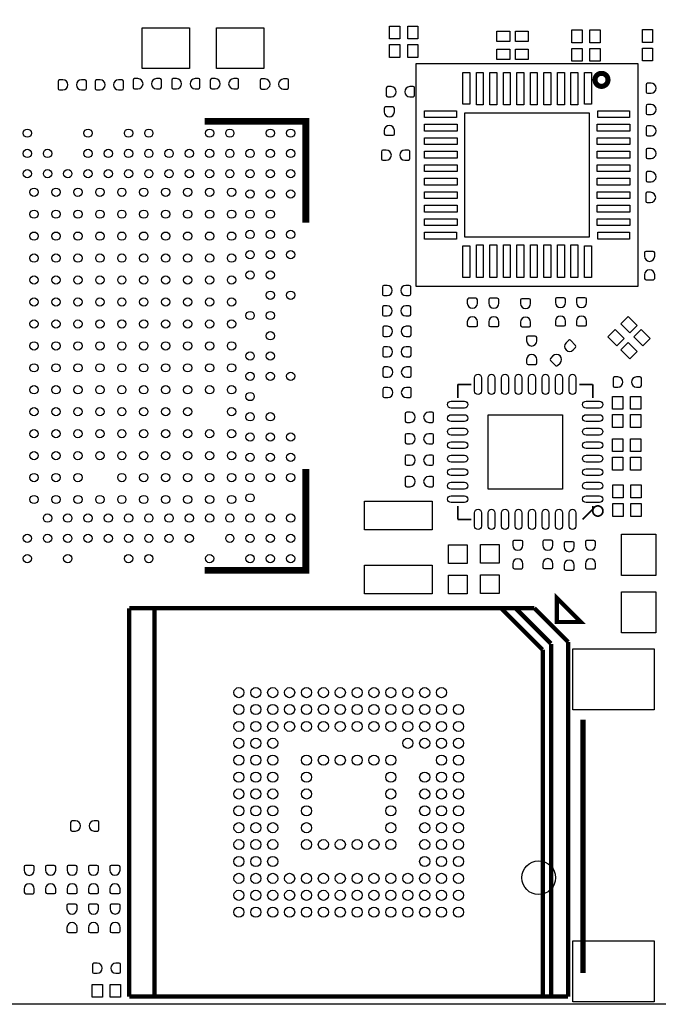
# Model space of a CAD drawing. Extents: x -29.3 to 28.3, y -19.5 to 30.
# Tile 2 of 4: x -1.7 to 17.2, y -19.5 to 9.7. Entities that reach past the tile are written whole.
import ezdxf

# ---------------------------------------------------------------- set-up
doc = ezdxf.new("R2010")
doc.units = 0
for name, color, linetype in [('BG_OUTLINE', 5, 'CONTINUOUS'), ('PG_SILKSCREEN_TOP', 254, 'CONTINUOUS'), ('PIN_TOP', 12, 'CONTINUOUS')]:
    doc.layers.add(name, color=color, linetype=linetype)

msp = doc.modelspace()

# ---------------------------------------------------------------- linework, layer by layer
at = {"layer": 'BG_OUTLINE'}
msp.add_lwpolyline([(-28.829, -18.206), (-28.829, 28.79, -0.406179), (-27.554, 30.0304), (27.419, 30.0304, -0.39239), (28.321, 29.058), (28.321, -18.2039, -0.396091), (26.942, -19.4996), (-27.559, -19.4996), (-27.6875, -19.4996, -0.378126)], format="xyb", close=True, dxfattribs=at)
at = {"layer": 'PG_SILKSCREEN_TOP'}
msp.add_lwpolyline([(10.0132, 8.3538), (10.0132, 1.7702), (16.5968, 1.7702), (16.5968, 8.3538), (10.0132, 8.3538)], dxfattribs=at)
for points, const_width in [([(15.7007, 7.8777, 0.999896), (15.3154, 7.8777, 1.000104), (15.7007, 7.8777)], 0.15), ([(15.551, -4.89, 1), (15.249, -4.89, 1), (15.551, -4.89)], 0.0508)]:
    msp.add_lwpolyline(points, format="xyb", dxfattribs=dict(at, const_width=const_width))
for points, const_width in [([(3.75, 6.65), (6.75, 6.65), (6.75, 3.65)], 0.2), ([(11.251, -1.141), (11.6498, -1.141)], 0.0508), ([(11.251, -1.5398), (11.251, -1.141)], 0.0508), ([(15.249, -1.141), (14.8502, -1.141)], 0.0508), ([(15.249, -1.5398), (15.249, -1.141)], 0.0508), ([(6.75, -3.65), (6.75, -6.65), (3.75, -6.65)], 0.2), ([(11.251, -5.139), (11.251, -4.7402)], 0.0508), ([(14.9493, -5.139), (15.249, -4.8393)], 0.0508), ([(15.249, -4.8393), (15.249, -4.7402)], 0.0508), ([(11.6498, -5.139), (11.251, -5.139)], 0.0508), ([(14.1858, -8.177), (14.8944, -8.177), (14.1858, -7.4683), (14.1858, -8.177)], 0.127), ([(1.5201, -19.2706), (1.5201, -7.7694)], 0.127), ([(1.5201, -7.7694), (13.5191, -7.7694)], 0.127), ([(2.2694, -7.7694), (2.2694, -19.2706)], 0.127), ([(13.7579, -8.9963), (12.5412, -7.7796)], 0.127), ([(14.0093, -8.8159), (12.9679, -7.7745)], 0.127), ([(13.5191, -7.7694), (14.5199, -8.7702)], 0.127), ([(14.5199, -8.7702), (14.5199, -19.2706)], 0.127), ([(13.7706, -19.2706), (13.7706, -8.9963)], 0.127), ([(14.0195, -8.8312), (14.0195, -19.2706)], 0.127), ([(14.9613, -11.0746), (14.9613, -18.5752)], 0.1524), ([(14.5199, -19.2706), (1.5201, -19.2706)], 0.127)]:
    msp.add_lwpolyline(points, dxfattribs=dict(at, const_width=const_width))
at = {"layer": 'PIN_TOP'}
for points in [[(3.304, 9.419), (3.304, 8.219), (1.904, 8.219), (1.904, 9.419)], [(5.504, 9.419), (5.504, 8.219), (4.104, 8.219), (4.104, 9.419)], [(9.5332, 9.4705), (9.5332, 9.0895), (9.2284, 9.0895), (9.2284, 9.4705)], [(10.0716, 9.4705), (10.0716, 9.0895), (9.7668, 9.0895), (9.7668, 9.4705)], [(14.6284, 8.9775), (14.6284, 9.3585), (14.9332, 9.3585), (14.9332, 8.9775)], [(15.1668, 8.9775), (15.1668, 9.3585), (15.4716, 9.3585), (15.4716, 8.9775)], [(16.7184, 8.9895), (16.7184, 9.3705), (17.0232, 9.3705), (17.0232, 8.9895)], [(12.7905, 9.0168), (12.4095, 9.0168), (12.4095, 9.3216), (12.7905, 9.3216)], [(13.3405, 9.0168), (12.9595, 9.0168), (12.9595, 9.3216), (13.3405, 9.3216)], [(9.5332, 8.9205), (9.5332, 8.5395), (9.2284, 8.5395), (9.2284, 8.9205)], [(10.0716, 8.9205), (10.0716, 8.5395), (9.7668, 8.5395), (9.7668, 8.9205)], [(12.7905, 8.4784), (12.4095, 8.4784), (12.4095, 8.7832), (12.7905, 8.7832)], [(13.3405, 8.4784), (12.9595, 8.4784), (12.9595, 8.7832), (13.3405, 8.7832)], [(14.6284, 8.4295), (14.6284, 8.8105), (14.9332, 8.8105), (14.9332, 8.4295)], [(15.1668, 8.4295), (15.1668, 8.8105), (15.4716, 8.8105), (15.4716, 8.4295)], [(16.7184, 8.4395), (16.7184, 8.8205), (17.0232, 8.8205), (17.0232, 8.4395)], [(11.4025, 8.0973), (11.6057, 8.0973), (11.6057, 7.1575), (11.4025, 7.1575)], [(11.8039, 8.0998), (12.0071, 8.0998), (12.0071, 7.1346), (11.8039, 7.1346)], [(12.2026, 8.0998), (12.4058, 8.0998), (12.4058, 7.1346), (12.2026, 7.1346)], [(12.604, 8.0998), (12.8072, 8.0998), (12.8072, 7.1346), (12.604, 7.1346)], [(13.0027, 8.0998), (13.2059, 8.0998), (13.2059, 7.1346), (13.0027, 7.1346)], [(13.4041, 8.0998), (13.6073, 8.0998), (13.6073, 7.1346), (13.4041, 7.1346)], [(13.8028, 8.0998), (14.006, 8.0998), (14.006, 7.1346), (13.8028, 7.1346)], [(14.2042, 8.0998), (14.4074, 8.0998), (14.4074, 7.1346), (14.2042, 7.1346)], [(14.6029, 8.0998), (14.8061, 8.0998), (14.8061, 7.1346), (14.6029, 7.1346)], [(15.0043, 8.0973), (15.2075, 8.0973), (15.2075, 7.1575), (15.0043, 7.1575)], [(10.2697, 6.9645), (11.2095, 6.9645), (11.2095, 6.7613), (10.2697, 6.7613)], [(11.4635, 6.9035), (15.1465, 6.9035), (15.1465, 3.2205), (11.4635, 3.2205)], [(15.4005, 6.9645), (16.3403, 6.9645), (16.3403, 6.7613), (15.4005, 6.7613)], [(10.2672, 6.5631), (11.2324, 6.5631), (11.2324, 6.3599), (10.2672, 6.3599)], [(15.3776, 6.5631), (16.3428, 6.5631), (16.3428, 6.3599), (15.3776, 6.3599)], [(10.2672, 6.1644), (11.2324, 6.1644), (11.2324, 5.9612), (10.2672, 5.9612)], [(15.3776, 6.1644), (16.3428, 6.1644), (16.3428, 5.9612), (15.3776, 5.9612)], [(10.2672, 5.763), (11.2324, 5.763), (11.2324, 5.5598), (10.2672, 5.5598)], [(15.3776, 5.763), (16.3428, 5.763), (16.3428, 5.5598), (15.3776, 5.5598)], [(10.2672, 5.3643), (11.2324, 5.3643), (11.2324, 5.1611), (10.2672, 5.1611)], [(15.3776, 5.3643), (16.3428, 5.3643), (16.3428, 5.1611), (15.3776, 5.1611)], [(10.2672, 4.9629), (11.2324, 4.9629), (11.2324, 4.7597), (10.2672, 4.7597)], [(15.3776, 4.9629), (16.3428, 4.9629), (16.3428, 4.7597), (15.3776, 4.7597)], [(10.2672, 4.5642), (11.2324, 4.5642), (11.2324, 4.361), (10.2672, 4.361)], [(15.3776, 4.5642), (16.3428, 4.5642), (16.3428, 4.361), (15.3776, 4.361)], [(10.2672, 4.1628), (11.2324, 4.1628), (11.2324, 3.9596), (10.2672, 3.9596)], [(15.3776, 4.1628), (16.3428, 4.1628), (16.3428, 3.9596), (15.3776, 3.9596)], [(10.2672, 3.7641), (11.2324, 3.7641), (11.2324, 3.5609), (10.2672, 3.5609)], [(15.3776, 3.7641), (16.3428, 3.7641), (16.3428, 3.5609), (15.3776, 3.5609)], [(10.2697, 3.3627), (11.2095, 3.3627), (11.2095, 3.1595), (10.2697, 3.1595)], [(15.4005, 3.3627), (16.3403, 3.3627), (16.3403, 3.1595), (15.4005, 3.1595)], [(11.4025, 2.9665), (11.6057, 2.9665), (11.6057, 2.0267), (11.4025, 2.0267)], [(11.8039, 2.9894), (12.0071, 2.9894), (12.0071, 2.0242), (11.8039, 2.0242)], [(12.2026, 2.9894), (12.4058, 2.9894), (12.4058, 2.0242), (12.2026, 2.0242)], [(12.604, 2.9894), (12.8072, 2.9894), (12.8072, 2.0242), (12.604, 2.0242)], [(13.0027, 2.9894), (13.2059, 2.9894), (13.2059, 2.0242), (13.0027, 2.0242)], [(13.4041, 2.9894), (13.6073, 2.9894), (13.6073, 2.0242), (13.4041, 2.0242)], [(13.8028, 2.9894), (14.006, 2.9894), (14.006, 2.0242), (13.8028, 2.0242)], [(14.2042, 2.9894), (14.4074, 2.9894), (14.4074, 2.0242), (14.2042, 2.0242)], [(14.6029, 2.9894), (14.8061, 2.9894), (14.8061, 2.0242), (14.6029, 2.0242)], [(15.0043, 2.9665), (15.2075, 2.9665), (15.2075, 2.0267), (15.0043, 2.0267)], [(16.34694, 0.38373), (16.07753, 0.65314), (16.29306, 0.86867), (16.56247, 0.59926)], [(15.96614, 0.00293), (15.69673, 0.27234), (15.91226, 0.48787), (16.18167, 0.21846)], [(16.73234, -0.00167), (16.46293, 0.26774), (16.67846, 0.48327), (16.94787, 0.21386)], [(16.35154, -0.38247), (16.08213, -0.11306), (16.29766, 0.10247), (16.56707, -0.16694)], [(15.8334, -1.8785), (15.8334, -1.4975), (16.1382, -1.4975), (16.1382, -1.8785)], [(16.3718, -1.8785), (16.3718, -1.4975), (16.6766, -1.4975), (16.6766, -1.8785)], [(14.3498, -2.0402), (14.3498, -4.2398), (12.1502, -4.2398), (12.1502, -2.0402)], [(15.8334, -2.4135), (15.8334, -2.0325), (16.1382, -2.0325), (16.1382, -2.4135)], [(16.3718, -2.4135), (16.3718, -2.0325), (16.6766, -2.0325), (16.6766, -2.4135)], [(15.8334, -3.1325), (15.8334, -2.7515), (16.1382, -2.7515), (16.1382, -3.1325)], [(16.3718, -3.1325), (16.3718, -2.7515), (16.6766, -2.7515), (16.6766, -3.1325)], [(15.8334, -3.6775), (15.8334, -3.2965), (16.1382, -3.2965), (16.1382, -3.6775)], [(16.3718, -3.6775), (16.3718, -3.2965), (16.6766, -3.2965), (16.6766, -3.6775)], [(15.8434, -4.4965), (15.8434, -4.1155), (16.1482, -4.1155), (16.1482, -4.4965)], [(16.3818, -4.4965), (16.3818, -4.1155), (16.6866, -4.1155), (16.6866, -4.4965)], [(10.4895, -5.44545), (8.4905, -5.44545), (8.4905, -4.59455), (10.4895, -4.59455)], [(15.8434, -5.0515), (15.8434, -4.6705), (16.1482, -4.6705), (16.1482, -5.0515)], [(16.3818, -5.0515), (16.3818, -4.6705), (16.6866, -4.6705), (16.6866, -5.0515)], [(16.1018, -5.5795), (17.1178, -5.5795), (17.1178, -6.7987), (16.1018, -6.7987)], [(11.52495, -6.44485), (10.97505, -6.44485), (10.97505, -5.89495), (11.52495, -5.89495)], [(12.47495, -6.43485), (11.92505, -6.43485), (11.92505, -5.88495), (12.47495, -5.88495)], [(10.4895, -7.34545), (8.4905, -7.34545), (8.4905, -6.49455), (10.4895, -6.49455)], [(11.52495, -7.34505), (10.97505, -7.34505), (10.97505, -6.79515), (11.52495, -6.79515)], [(12.47495, -7.33505), (11.92505, -7.33505), (11.92505, -6.78515), (12.47495, -6.78515)], [(16.1018, -7.2813), (17.1178, -7.2813), (17.1178, -8.5005), (16.1018, -8.5005)], [(14.66285, -8.97525), (17.06315, -8.97525), (17.06315, -10.77615), (14.66285, -10.77615)], [(14.66285, -17.62395), (17.06315, -17.62395), (17.06315, -19.42485), (14.66285, -19.42485)], [(0.4184, -19.2905), (0.4184, -18.9095), (0.7232, -18.9095), (0.7232, -19.2905)], [(0.9568, -19.2905), (0.9568, -18.9095), (1.2616, -18.9095), (1.2616, -19.2905)]]:
    msp.add_lwpolyline(points, close=True, dxfattribs=at)
for points in [[(-0.4451, 7.88), (-0.5467, 7.88, 0.376069), (-0.5891, 7.8316), (-0.5891, 7.6157, 0.364927), (-0.5467, 7.58), (-0.4451, 7.58, 0.99952)], [(0.1051, 7.58), (0.2067, 7.58, 0.376069), (0.2491, 7.6284), (0.2491, 7.8443, 0.364927), (0.2067, 7.88), (0.1051, 7.88, 0.99952)], [(0.6549, 7.88), (0.5533, 7.88, 0.376069), (0.5109, 7.8316), (0.5109, 7.6157, 0.364927), (0.5533, 7.58), (0.6549, 7.58, 0.99952)], [(1.2051, 7.58), (1.3067, 7.58, 0.376069), (1.3491, 7.6284), (1.3491, 7.8443, 0.364927), (1.3067, 7.88), (1.2051, 7.88, 0.99952)], [(1.7781, 7.9139), (1.6765, 7.9139, 0.376069), (1.6341, 7.8655), (1.6341, 7.6496, 0.364927), (1.6765, 7.6139), (1.7781, 7.6139, 0.99952)], [(2.3283, 7.6139), (2.4299, 7.6139, 0.376069), (2.4723, 7.6623), (2.4723, 7.8782, 0.364927), (2.4299, 7.9139), (2.3283, 7.9139, 0.99952)], [(2.9211, 7.9139), (2.8195, 7.9139, 0.376069), (2.7771, 7.8655), (2.7771, 7.6496, 0.364927), (2.8195, 7.6139), (2.9211, 7.6139, 0.99952)], [(3.4713, 7.6139), (3.5729, 7.6139, 0.376069), (3.6153, 7.6623), (3.6153, 7.8782, 0.364927), (3.5729, 7.9139), (3.4713, 7.9139, 0.99952)], [(4.0641, 7.9139), (3.9625, 7.9139, 0.376069), (3.9201, 7.8655), (3.9201, 7.6496, 0.364927), (3.9625, 7.6139), (4.0641, 7.6139, 0.99952)], [(4.6143, 7.6139), (4.7159, 7.6139, 0.376069), (4.7583, 7.6623), (4.7583, 7.8782, 0.364927), (4.7159, 7.9139), (4.6143, 7.9139, 0.99952)], [(5.5429, 7.904), (5.4413, 7.904, 0.376069), (5.3989, 7.8556), (5.3989, 7.6397, 0.364927), (5.4413, 7.604), (5.5429, 7.604, 0.99952)], [(6.0931, 7.604), (6.1947, 7.604, 0.376069), (6.2371, 7.6524), (6.2371, 7.8683, 0.364927), (6.1947, 7.904), (6.0931, 7.904, 0.99952)], [(9.2779, 7.677), (9.1763, 7.677, 0.376069), (9.1339, 7.6286), (9.1339, 7.4127, 0.364927), (9.1763, 7.377), (9.2779, 7.377, 0.99952)], [(9.8281, 7.377), (9.9297, 7.377, 0.376069), (9.9721, 7.4254), (9.9721, 7.6413, 0.364927), (9.9297, 7.677), (9.8281, 7.677, 0.99952)], [(16.9749, 7.78), (16.8733, 7.78, 0.376069), (16.8309, 7.7316), (16.8309, 7.5157, 0.364927), (16.8733, 7.48), (16.9749, 7.48, 0.99952)], [(9.373, 6.9311), (9.373, 7.0327, 0.376069), (9.3246, 7.0751), (9.1087, 7.0751, 0.364927), (9.073, 7.0327), (9.073, 6.9311, 0.99952)], [(16.9749, 7.15), (16.8733, 7.15, 0.376069), (16.8309, 7.1016), (16.8309, 6.8857, 0.364927), (16.8733, 6.85), (16.9749, 6.85, 0.99952)], [(9.073, 6.3809), (9.073, 6.2793, 0.376069), (9.1214, 6.2369), (9.3373, 6.2369, 0.364927), (9.373, 6.2793), (9.373, 6.3809, 0.99952)], [(16.9749, 6.52), (16.8733, 6.52, 0.376069), (16.8309, 6.4716), (16.8309, 6.2557, 0.364927), (16.8733, 6.22), (16.9749, 6.22, 0.99952)], [(16.9749, 5.85), (16.8733, 5.85, 0.376069), (16.8309, 5.8016), (16.8309, 5.5857, 0.364927), (16.8733, 5.55), (16.9749, 5.55, 0.99952)], [(9.1349, 5.799), (9.0333, 5.799, 0.376069), (8.9909, 5.7506), (8.9909, 5.5347, 0.364927), (9.0333, 5.499), (9.1349, 5.499, 0.99952)], [(9.6851, 5.499), (9.7867, 5.499, 0.376069), (9.8291, 5.5474), (9.8291, 5.7633, 0.364927), (9.7867, 5.799), (9.6851, 5.799, 0.99952)], [(16.9749, 5.16), (16.8733, 5.16, 0.376069), (16.8309, 5.1116), (16.8309, 4.8957, 0.364927), (16.8733, 4.86), (16.9749, 4.86, 0.99952)], [(16.9629, 4.548), (16.8613, 4.548, 0.376069), (16.8189, 4.4996), (16.8189, 4.2837, 0.364927), (16.8613, 4.248), (16.9629, 4.248, 0.99952)], [(17.083, 2.6521), (17.083, 2.7537, 0.376069), (17.0346, 2.7961), (16.8187, 2.7961, 0.364927), (16.783, 2.7537), (16.783, 2.6521, 0.99952)], [(16.783, 2.1019), (16.783, 2.0003, 0.376069), (16.8314, 1.9579), (17.0473, 1.9579, 0.364927), (17.083, 2.0003), (17.083, 2.1019, 0.99952)], [(9.1619, 1.79), (9.0603, 1.79, 0.376069), (9.0179, 1.7416), (9.0179, 1.5257, 0.364927), (9.0603, 1.49), (9.1619, 1.49, 0.99952)], [(9.7121, 1.49), (9.8137, 1.49, 0.376069), (9.8561, 1.5384), (9.8561, 1.7543, 0.364927), (9.8137, 1.79), (9.7121, 1.79, 0.99952)], [(9.1619, 1.185), (9.0603, 1.185, 0.376069), (9.0179, 1.1366), (9.0179, 0.9207, 0.364927), (9.0603, 0.885), (9.1619, 0.885, 0.99952)], [(9.7121, 0.885), (9.8137, 0.885, 0.376069), (9.8561, 0.9334), (9.8561, 1.1493, 0.364927), (9.8137, 1.185), (9.7121, 1.185, 0.99952)], [(11.834, 1.2641), (11.834, 1.3657, 0.376069), (11.7856, 1.4081), (11.5697, 1.4081, 0.364927), (11.534, 1.3657), (11.534, 1.2641, 0.99952)], [(12.469, 1.2641), (12.469, 1.3657, 0.376069), (12.4206, 1.4081), (12.2047, 1.4081, 0.364927), (12.169, 1.3657), (12.169, 1.2641, 0.99952)], [(13.41, 1.2541), (13.41, 1.3557, 0.376069), (13.3616, 1.3981), (13.1457, 1.3981, 0.364927), (13.11, 1.3557), (13.11, 1.2541, 0.99952)], [(14.442, 1.2831), (14.442, 1.3847, 0.376069), (14.3936, 1.4271), (14.1777, 1.4271, 0.364927), (14.142, 1.3847), (14.142, 1.2831, 0.99952)], [(15.066, 1.2831), (15.066, 1.3847, 0.376069), (15.0176, 1.4271), (14.8017, 1.4271, 0.364927), (14.766, 1.3847), (14.766, 1.2831, 0.99952)], [(14.142, 0.7329), (14.142, 0.6313, 0.376069), (14.1904, 0.5889), (14.4063, 0.5889, 0.364927), (14.442, 0.6313), (14.442, 0.7329, 0.99952)], [(14.766, 0.7329), (14.766, 0.6313, 0.376069), (14.8144, 0.5889), (15.0303, 0.5889, 0.364927), (15.066, 0.6313), (15.066, 0.7329, 0.99952)], [(11.534, 0.7139), (11.534, 0.6123, 0.376069), (11.5824, 0.5699), (11.7983, 0.5699, 0.364927), (11.834, 0.6123), (11.834, 0.7139, 0.99952)], [(12.169, 0.7139), (12.169, 0.6123, 0.376069), (12.2174, 0.5699), (12.4333, 0.5699, 0.364927), (12.469, 0.6123), (12.469, 0.7139, 0.99952)], [(13.11, 0.7039), (13.11, 0.6023, 0.376069), (13.1584, 0.5599), (13.3743, 0.5599, 0.364927), (13.41, 0.6023), (13.41, 0.7039, 0.99952)], [(9.1719, 0.58), (9.0703, 0.58, 0.376069), (9.0279, 0.5316), (9.0279, 0.3157, 0.364927), (9.0703, 0.28), (9.1719, 0.28, 0.99952)], [(9.7221, 0.28), (9.8237, 0.28, 0.376069), (9.8661, 0.3284), (9.8661, 0.5443, 0.364927), (9.8237, 0.58), (9.7221, 0.58, 0.99952)], [(13.59, 0.1451), (13.59, 0.2467, 0.376069), (13.5416, 0.2891), (13.3257, 0.2891, 0.364927), (13.29, 0.2467), (13.29, 0.1451, 0.99952)], [(14.6706, -0.1215), (14.7424, -0.0497, 0.376066), (14.7382, 0.0145), (14.5855, 0.1672, 0.36479), (14.5303, 0.1624), (14.4585, 0.0906, 0.999791)], [(9.1719, -0.025), (9.0703, -0.025, 0.376069), (9.0279, -0.0734), (9.0279, -0.2893, 0.364927), (9.0703, -0.325), (9.1719, -0.325, 0.99952)], [(9.7221, -0.325), (9.8237, -0.325, 0.376069), (9.8661, -0.2766), (9.8661, -0.0607, 0.364927), (9.8237, -0.025), (9.7221, -0.025, 0.99952)], [(13.29, -0.4051), (13.29, -0.5067, 0.376069), (13.3384, -0.5491), (13.5543, -0.5491, 0.364927), (13.59, -0.5067), (13.59, -0.4051, 0.99952)], [(14.0694, -0.2985), (13.9976, -0.3703, 0.376066), (14.0018, -0.4345), (14.1545, -0.5872, 0.36479), (14.2097, -0.5824), (14.2815, -0.5106, 0.999791)], [(9.1789, -0.625), (9.0773, -0.625, 0.376069), (9.0349, -0.6734), (9.0349, -0.8893, 0.364927), (9.0773, -0.925), (9.1789, -0.925, 0.99952)], [(9.7291, -0.925), (9.8307, -0.925, 0.376069), (9.8731, -0.8766), (9.8731, -0.6607, 0.364927), (9.8307, -0.625), (9.7291, -0.625, 0.99952)], [(11.75015, -1.34035), (11.75015, -0.94165, -1), (11.95085, -0.94165), (11.95085, -1.34035, -1)], [(12.14885, -1.34035), (12.14885, -0.94165, -1), (12.34955, -0.94165), (12.34955, -1.34035, -1)], [(12.55025, -1.34035), (12.55025, -0.94165, -1), (12.75095, -0.94165), (12.75095, -1.34035, -1)], [(12.94895, -1.34035), (12.94895, -0.94165, -1), (13.14965, -0.94165), (13.14965, -1.34035, -1)], [(13.35035, -1.34035), (13.35035, -0.94165, -1), (13.55105, -0.94165), (13.55105, -1.34035, -1)], [(13.74905, -1.34035), (13.74905, -0.94165, -1), (13.94975, -0.94165), (13.94975, -1.34035, -1)], [(14.15045, -1.34035), (14.15045, -0.94165, -1), (14.35115, -0.94165), (14.35115, -1.34035, -1)], [(14.54915, -1.34035), (14.54915, -0.94165, -1), (14.74985, -0.94165), (14.74985, -1.34035, -1)], [(15.9949, -0.92), (15.8933, -0.92, 0.376069), (15.8509, -0.9684), (15.8509, -1.1843, 0.364927), (15.8933, -1.22), (15.9949, -1.22, 0.99952)], [(16.5451, -1.22), (16.6467, -1.22, 0.376069), (16.6891, -1.1716), (16.6891, -0.9557, 0.364927), (16.6467, -0.92), (16.5451, -0.92, 0.99952)], [(9.1789, -1.23), (9.0773, -1.23, 0.376069), (9.0349, -1.2784), (9.0349, -1.4943, 0.364927), (9.0773, -1.53), (9.1789, -1.53, 0.99952)], [(9.7291, -1.53), (9.8307, -1.53, 0.376069), (9.8731, -1.4816), (9.8731, -1.2657, 0.364927), (9.8307, -1.23), (9.7291, -1.23, 0.99952)], [(11.05165, -1.64015), (11.45035, -1.64015, -1), (11.45035, -1.84085), (11.05165, -1.84085, -1)], [(15.04965, -1.64015), (15.44835, -1.64015, -1), (15.44835, -1.84085), (15.04965, -1.84085, -1)], [(9.8389, -1.965), (9.7373, -1.965, 0.376069), (9.6949, -2.0134), (9.6949, -2.2293, 0.364927), (9.7373, -2.265), (9.8389, -2.265, 0.99952)], [(10.3891, -2.265), (10.4907, -2.265, 0.376069), (10.5331, -2.2166), (10.5331, -2.0007, 0.364927), (10.4907, -1.965), (10.3891, -1.965, 0.99952)], [(11.05165, -2.03885), (11.45035, -2.03885, -1), (11.45035, -2.23955), (11.05165, -2.23955, -1)], [(15.04965, -2.03885), (15.44835, -2.03885, -1), (15.44835, -2.23955), (15.04965, -2.23955, -1)], [(9.8389, -2.6), (9.7373, -2.6, 0.376069), (9.6949, -2.6484), (9.6949, -2.8643, 0.364927), (9.7373, -2.9), (9.8389, -2.9, 0.99952)], [(10.3891, -2.9), (10.4907, -2.9, 0.376069), (10.5331, -2.8516), (10.5331, -2.6357, 0.364927), (10.4907, -2.6), (10.3891, -2.6, 0.99952)], [(11.05165, -2.44025), (11.45035, -2.44025, -1), (11.45035, -2.64095), (11.05165, -2.64095, -1)], [(15.04965, -2.44025), (15.44835, -2.44025, -1), (15.44835, -2.64095), (15.04965, -2.64095, -1)], [(11.05165, -2.83895), (11.45035, -2.83895, -1), (11.45035, -3.03965), (11.05165, -3.03965, -1)], [(15.04965, -2.83895), (15.44835, -2.83895, -1), (15.44835, -3.03965), (15.04965, -3.03965, -1)], [(9.8389, -3.235), (9.7373, -3.235, 0.376069), (9.6949, -3.2834), (9.6949, -3.4993, 0.364927), (9.7373, -3.535), (9.8389, -3.535, 0.99952)], [(10.3891, -3.535), (10.4907, -3.535, 0.376069), (10.5331, -3.4866), (10.5331, -3.2707, 0.364927), (10.4907, -3.235), (10.3891, -3.235, 0.99952)], [(11.05165, -3.24035), (11.45035, -3.24035, -1), (11.45035, -3.44105), (11.05165, -3.44105, -1)], [(15.04965, -3.24035), (15.44835, -3.24035, -1), (15.44835, -3.44105), (15.04965, -3.44105, -1)], [(11.05165, -3.63905), (11.45035, -3.63905, -1), (11.45035, -3.83975), (11.05165, -3.83975, -1)], [(15.04965, -3.63905), (15.44835, -3.63905, -1), (15.44835, -3.83975), (15.04965, -3.83975, -1)], [(9.8389, -3.87), (9.7373, -3.87, 0.376069), (9.6949, -3.9184), (9.6949, -4.1343, 0.364927), (9.7373, -4.17), (9.8389, -4.17, 0.99952)], [(10.3891, -4.17), (10.4907, -4.17, 0.376069), (10.5331, -4.1216), (10.5331, -3.9057, 0.364927), (10.4907, -3.87), (10.3891, -3.87, 0.99952)], [(11.05165, -4.04045), (11.45035, -4.04045, -1), (11.45035, -4.24115), (11.05165, -4.24115, -1)], [(15.04965, -4.04045), (15.44835, -4.04045, -1), (15.44835, -4.24115), (15.04965, -4.24115, -1)], [(11.05165, -4.43915), (11.45035, -4.43915, -1), (11.45035, -4.63985), (11.05165, -4.63985, -1)], [(15.04965, -4.43915), (15.44835, -4.43915, -1), (15.44835, -4.63985), (15.04965, -4.63985, -1)], [(11.75015, -5.33835), (11.75015, -4.93965, -1), (11.95085, -4.93965), (11.95085, -5.33835, -1)], [(12.14885, -5.33835), (12.14885, -4.93965, -1), (12.34955, -4.93965), (12.34955, -5.33835, -1)], [(12.55025, -5.33835), (12.55025, -4.93965, -1), (12.75095, -4.93965), (12.75095, -5.33835, -1)], [(12.94895, -5.33835), (12.94895, -4.93965, -1), (13.14965, -4.93965), (13.14965, -5.33835, -1)], [(13.35035, -5.33835), (13.35035, -4.93965, -1), (13.55105, -4.93965), (13.55105, -5.33835, -1)], [(13.74905, -5.33835), (13.74905, -4.93965, -1), (13.94975, -4.93965), (13.94975, -5.33835, -1)], [(14.15045, -5.33835), (14.15045, -4.93965, -1), (14.35115, -4.93965), (14.35115, -5.33835, -1)], [(14.54915, -5.33835), (14.54915, -4.93965, -1), (14.74985, -4.93965), (14.74985, -5.33835, -1)], [(13.18, -5.9049), (13.18, -5.8033, 0.376069), (13.1316, -5.7609), (12.9157, -5.7609, 0.364927), (12.88, -5.8033), (12.88, -5.9049, 0.99952)], [(14.068, -5.8999), (14.068, -5.7983, 0.376069), (14.0196, -5.7559), (13.8037, -5.7559, 0.364927), (13.768, -5.7983), (13.768, -5.8999, 0.99952)], [(14.7, -5.9449), (14.7, -5.8433, 0.376069), (14.6516, -5.8009), (14.4357, -5.8009, 0.364927), (14.4, -5.8433), (14.4, -5.9449, 0.99952)], [(15.33, -5.9049), (15.33, -5.8033, 0.376069), (15.2816, -5.7609), (15.0657, -5.7609, 0.364927), (15.03, -5.8033), (15.03, -5.9049, 0.99952)], [(12.88, -6.4551), (12.88, -6.5567, 0.376069), (12.9284, -6.5991), (13.1443, -6.5991, 0.364927), (13.18, -6.5567), (13.18, -6.4551, 0.99952)], [(13.768, -6.4501), (13.768, -6.5517, 0.376069), (13.8164, -6.5941), (14.0323, -6.5941, 0.364927), (14.068, -6.5517), (14.068, -6.4501, 0.99952)], [(14.4, -6.4951), (14.4, -6.5967, 0.376069), (14.4484, -6.6391), (14.6643, -6.6391, 0.364927), (14.7, -6.5967), (14.7, -6.4951, 0.99952)], [(15.03, -6.4551), (15.03, -6.5567, 0.376069), (15.0784, -6.5991), (15.2943, -6.5991, 0.364927), (15.33, -6.5567), (15.33, -6.4551, 0.99952)], [(-0.0721, -14.068), (-0.1737, -14.068, 0.376069), (-0.2161, -14.1164), (-0.2161, -14.3323, 0.364927), (-0.1737, -14.368), (-0.0721, -14.368, 0.99952)], [(0.4781, -14.368), (0.5797, -14.368, 0.376069), (0.6221, -14.3196), (0.6221, -14.1037, 0.364927), (0.5797, -14.068), (0.4781, -14.068, 0.99952)], [(-1.293, -15.5309), (-1.293, -15.4293, 0.376069), (-1.3414, -15.3869), (-1.5573, -15.3869, 0.364927), (-1.593, -15.4293), (-1.593, -15.5309, 0.99952)], [(-0.658, -15.5279), (-0.658, -15.4263, 0.376069), (-0.7064, -15.3839), (-0.9223, -15.3839, 0.364927), (-0.958, -15.4263), (-0.958, -15.5279, 0.99952)], [(-0.023, -15.5279), (-0.023, -15.4263, 0.376069), (-0.0714, -15.3839), (-0.2873, -15.3839, 0.364927), (-0.323, -15.4263), (-0.323, -15.5279, 0.99952)], [(0.612, -15.5279), (0.612, -15.4263, 0.376069), (0.5636, -15.3839), (0.3477, -15.3839, 0.364927), (0.312, -15.4263), (0.312, -15.5279, 0.99952)], [(1.247, -15.5279), (1.247, -15.4263, 0.376069), (1.1986, -15.3839), (0.9827, -15.3839, 0.364927), (0.947, -15.4263), (0.947, -15.5279, 0.99952)], [(-1.593, -16.0811), (-1.593, -16.1827, 0.376069), (-1.5446, -16.2251), (-1.3287, -16.2251, 0.364927), (-1.293, -16.1827), (-1.293, -16.0811, 0.99952)], [(-0.958, -16.0781), (-0.958, -16.1797, 0.376069), (-0.9096, -16.2221), (-0.6937, -16.2221, 0.364927), (-0.658, -16.1797), (-0.658, -16.0781, 0.99952)], [(-0.323, -16.0781), (-0.323, -16.1797, 0.376069), (-0.2746, -16.2221), (-0.0587, -16.2221, 0.364927), (-0.023, -16.1797), (-0.023, -16.0781, 0.99952)], [(0.312, -16.0781), (0.312, -16.1797, 0.376069), (0.3604, -16.2221), (0.5763, -16.2221, 0.364927), (0.612, -16.1797), (0.612, -16.0781, 0.99952)], [(0.947, -16.0781), (0.947, -16.1797, 0.376069), (0.9954, -16.2221), (1.2113, -16.2221, 0.364927), (1.247, -16.1797), (1.247, -16.0781, 0.99952)], [(-0.025, -16.6779), (-0.025, -16.5763, 0.376069), (-0.0734, -16.5339), (-0.2893, -16.5339, 0.364927), (-0.325, -16.5763), (-0.325, -16.6779, 0.99952)], [(0.61, -16.6779), (0.61, -16.5763, 0.376069), (0.5616, -16.5339), (0.3457, -16.5339, 0.364927), (0.31, -16.5763), (0.31, -16.6779, 0.99952)], [(1.253, -16.6769), (1.253, -16.5753, 0.376069), (1.2046, -16.5329), (0.9887, -16.5329, 0.364927), (0.953, -16.5753), (0.953, -16.6769, 0.99952)], [(-0.325, -17.2281), (-0.325, -17.3297, 0.376069), (-0.2766, -17.3721), (-0.0607, -17.3721, 0.364927), (-0.025, -17.3297), (-0.025, -17.2281, 0.99952)], [(0.31, -17.2281), (0.31, -17.3297, 0.376069), (0.3584, -17.3721), (0.5743, -17.3721, 0.364927), (0.61, -17.3297), (0.61, -17.2281, 0.99952)], [(0.953, -17.2271), (0.953, -17.3287, 0.376069), (1.0014, -17.3711), (1.2173, -17.3711, 0.364927), (1.253, -17.3287), (1.253, -17.2271, 0.99952)], [(0.5709, -18.282), (0.4693, -18.282, 0.376069), (0.4269, -18.3304), (0.4269, -18.5463, 0.364927), (0.4693, -18.582), (0.5709, -18.582, 0.99952)], [(1.1211, -18.582), (1.2227, -18.582, 0.376069), (1.2651, -18.5336), (1.2651, -18.3177, 0.364927), (1.2227, -18.282), (1.1211, -18.282, 0.99952)]]:
    msp.add_lwpolyline(points, format="xyb", close=True, dxfattribs=at)
for centre, radius in [((-1.5, 6.3), 0.1225), ((0.3, 6.3), 0.1225), ((1.5, 6.3), 0.1225), ((2.1, 6.3), 0.1225), ((3.9, 6.3), 0.1225), ((4.5, 6.3), 0.1225), ((5.7, 6.3), 0.1225), ((6.3, 6.3), 0.1225), ((-1.5, 5.7), 0.1225), ((-0.9, 5.7), 0.1225), ((0.3, 5.7), 0.1225), ((0.9, 5.7), 0.1225), ((1.5, 5.7), 0.1225), ((2.1, 5.7), 0.1225), ((2.7, 5.7), 0.1225), ((3.3, 5.7), 0.1225), ((3.9, 5.7), 0.1225), ((4.5, 5.7), 0.1225), ((5.1, 5.7), 0.1225), ((5.7, 5.7), 0.1225), ((6.3, 5.7), 0.1225), ((-1.5, 5.1), 0.1225), ((-0.9, 5.1), 0.1225), ((-0.3, 5.1), 0.1225), ((0.3, 5.1), 0.1225), ((0.9, 5.1), 0.1225), ((1.5, 5.1), 0.1225), ((2.1, 5.1), 0.1225), ((2.7, 5.1), 0.1225), ((3.3, 5.1), 0.1225), ((3.9, 5.1), 0.1225), ((4.5, 5.1), 0.1225), ((5.1, 5.1), 0.1225), ((5.7, 5.1), 0.1225), ((6.3, 5.1), 0.1225), ((-1.3, 4.55), 0.1225), ((-0.65, 4.55), 0.1225), ((0, 4.55), 0.1225), ((0.65, 4.55), 0.1225), ((1.3, 4.55), 0.1225), ((1.95, 4.55), 0.1225), ((2.6, 4.55), 0.1225), ((3.25, 4.55), 0.1225), ((3.9, 4.55), 0.1225), ((4.55, 4.55), 0.1225), ((5.1, 4.5), 0.1225), ((5.7, 4.5), 0.1225), ((6.3, 4.5), 0.1225), ((-1.3, 3.9), 0.1225), ((-0.65, 3.9), 0.1225), ((0, 3.9), 0.1225), ((0.65, 3.9), 0.1225), ((1.3, 3.9), 0.1225), ((1.95, 3.9), 0.1225), ((2.6, 3.9), 0.1225), ((3.25, 3.9), 0.1225), ((3.9, 3.9), 0.1225), ((4.55, 3.9), 0.1225), ((5.1, 3.9), 0.1225), ((5.7, 3.9), 0.1225), ((-1.3, 3.25), 0.1225), ((-0.65, 3.25), 0.1225), ((0, 3.25), 0.1225), ((0.65, 3.25), 0.1225), ((1.3, 3.25), 0.1225), ((1.95, 3.25), 0.1225), ((2.6, 3.25), 0.1225), ((3.25, 3.25), 0.1225), ((3.9, 3.25), 0.1225), ((4.55, 3.25), 0.1225), ((5.1, 3.3), 0.1225), ((5.7, 3.3), 0.1225), ((6.3, 3.3), 0.1225), ((-1.3, 2.6), 0.1225), ((-0.65, 2.6), 0.1225), ((0, 2.6), 0.1225), ((0.65, 2.6), 0.1225), ((1.3, 2.6), 0.1225), ((1.95, 2.6), 0.1225), ((2.6, 2.6), 0.1225), ((3.25, 2.6), 0.1225), ((3.9, 2.6), 0.1225), ((4.55, 2.6), 0.1225), ((5.1, 2.7), 0.1225), ((5.7, 2.7), 0.1225), ((6.3, 2.7), 0.1225), ((-1.3, 1.95), 0.1225), ((-0.65, 1.95), 0.1225), ((0, 1.95), 0.1225), ((0.65, 1.95), 0.1225), ((1.3, 1.95), 0.1225), ((1.95, 1.95), 0.1225), ((2.6, 1.95), 0.1225), ((3.25, 1.95), 0.1225), ((3.9, 1.95), 0.1225), ((4.55, 1.95), 0.1225), ((5.1, 2.1), 0.1225), ((5.7, 2.1), 0.1225), ((5.7, 1.5), 0.1225), ((6.3, 1.5), 0.1225), ((-1.3, 1.3), 0.1225), ((-0.65, 1.3), 0.1225), ((0, 1.3), 0.1225), ((0.65, 1.3), 0.1225), ((1.3, 1.3), 0.1225), ((1.95, 1.3), 0.1225), ((2.6, 1.3), 0.1225), ((3.25, 1.3), 0.1225), ((3.9, 1.3), 0.1225), ((4.55, 1.3), 0.1225), ((5.1, 0.9), 0.1225), ((5.7, 0.9), 0.1225), ((-1.3, 0.65), 0.1225), ((-0.65, 0.65), 0.1225), ((0, 0.65), 0.1225), ((0.65, 0.65), 0.1225), ((1.3, 0.65), 0.1225), ((1.95, 0.65), 0.1225), ((2.6, 0.65), 0.1225), ((3.25, 0.65), 0.1225), ((3.9, 0.65), 0.1225), ((4.55, 0.65), 0.1225), ((5.7, 0.3), 0.1225), ((-1.3, 0), 0.1225), ((-0.65, 0), 0.1225), ((0, 0), 0.1225), ((0.65, 0), 0.1225), ((1.3, 0), 0.1225), ((1.95, 0), 0.1225), ((2.6, 0), 0.1225), ((3.25, 0), 0.1225), ((3.9, 0), 0.1225), ((4.55, 0), 0.1225), ((5.1, -0.3), 0.1225), ((5.7, -0.3), 0.1225), ((-1.3, -0.65), 0.1225), ((-0.65, -0.65), 0.1225), ((0, -0.65), 0.1225), ((0.65, -0.65), 0.1225), ((1.3, -0.65), 0.1225), ((1.95, -0.65), 0.1225), ((2.6, -0.65), 0.1225), ((3.25, -0.65), 0.1225), ((3.9, -0.65), 0.1225), ((4.55, -0.65), 0.1225), ((5.1, -0.9), 0.1225), ((5.7, -0.9), 0.1225), ((6.3, -0.9), 0.1225), ((-1.3, -1.3), 0.1225), ((-0.65, -1.3), 0.1225), ((0, -1.3), 0.1225), ((0.65, -1.3), 0.1225), ((1.3, -1.3), 0.1225), ((1.95, -1.3), 0.1225), ((2.6, -1.3), 0.1225), ((3.25, -1.3), 0.1225), ((3.9, -1.3), 0.1225), ((4.55, -1.3), 0.1225), ((5.1, -1.5), 0.1225), ((-1.3, -1.95), 0.1225), ((-0.65, -1.95), 0.1225), ((0, -1.95), 0.1225), ((0.65, -1.95), 0.1225), ((1.3, -1.95), 0.1225), ((1.95, -1.95), 0.1225), ((2.6, -1.95), 0.1225), ((3.25, -1.95), 0.1225), ((4.55, -1.95), 0.1225), ((5.1, -2.1), 0.1225), ((5.7, -2.1), 0.1225), ((-1.3, -2.6), 0.1225), ((-0.65, -2.6), 0.1225), ((0, -2.6), 0.1225), ((0.65, -2.6), 0.1225), ((1.3, -2.6), 0.1225), ((1.95, -2.6), 0.1225), ((2.6, -2.6), 0.1225), ((3.25, -2.6), 0.1225), ((3.9, -2.6), 0.1225), ((4.55, -2.6), 0.1225), ((5.1, -2.7), 0.1225), ((5.7, -2.7), 0.1225), ((6.3, -2.7), 0.1225), ((-1.3, -3.25), 0.1225), ((-0.65, -3.25), 0.1225), ((0, -3.25), 0.1225), ((0.65, -3.25), 0.1225), ((1.3, -3.25), 0.1225), ((1.95, -3.25), 0.1225), ((2.6, -3.25), 0.1225), ((3.25, -3.25), 0.1225), ((3.9, -3.25), 0.1225), ((4.55, -3.25), 0.1225), ((5.1, -3.3), 0.1225), ((5.7, -3.3), 0.1225), ((6.3, -3.3), 0.1225), ((-1.3, -3.9), 0.1225), ((-0.65, -3.9), 0.1225), ((0, -3.9), 0.1225), ((1.3, -3.9), 0.1225), ((1.95, -3.9), 0.1225), ((2.6, -3.9), 0.1225), ((3.25, -3.9), 0.1225), ((3.9, -3.9), 0.1225), ((4.55, -3.9), 0.1225), ((5.1, -3.9), 0.1225), ((5.7, -3.9), 0.1225), ((6.3, -3.9), 0.1225), ((-1.3, -4.55), 0.1225), ((-0.65, -4.55), 0.1225), ((0, -4.55), 0.1225), ((0.65, -4.55), 0.1225), ((1.3, -4.55), 0.1225), ((1.95, -4.55), 0.1225), ((2.6, -4.55), 0.1225), ((3.25, -4.55), 0.1225), ((3.9, -4.55), 0.1225), ((4.55, -4.55), 0.1225), ((5.1, -4.5), 0.1225), ((-0.9, -5.1), 0.1225), ((-0.3, -5.1), 0.1225), ((0.3, -5.1), 0.1225), ((0.9, -5.1), 0.1225), ((1.5, -5.1), 0.1225), ((2.1, -5.1), 0.1225), ((2.7, -5.1), 0.1225), ((3.3, -5.1), 0.1225), ((3.9, -5.1), 0.1225), ((4.5, -5.1), 0.1225), ((5.1, -5.1), 0.1225), ((5.7, -5.1), 0.1225), ((6.3, -5.1), 0.1225), ((-1.5, -5.7), 0.1225), ((-0.9, -5.7), 0.1225), ((-0.3, -5.7), 0.1225), ((0.3, -5.7), 0.1225), ((0.9, -5.7), 0.1225), ((1.5, -5.7), 0.1225), ((2.1, -5.7), 0.1225), ((2.7, -5.7), 0.1225), ((3.3, -5.7), 0.1225), ((4.5, -5.7), 0.1225), ((5.1, -5.7), 0.1225), ((5.7, -5.7), 0.1225), ((6.3, -5.7), 0.1225), ((-1.5, -6.3), 0.1225), ((-0.3, -6.3), 0.1225), ((1.5, -6.3), 0.1225), ((2.1, -6.3), 0.1225), ((3.9, -6.3), 0.1225), ((5.1, -6.3), 0.1225), ((5.7, -6.3), 0.1225), ((6.3, -6.3), 0.1225), ((4.7688, -10.2688), 0.15), ((5.2692, -10.2688), 0.15), ((5.7696, -10.2688), 0.15), ((6.2699, -10.2688), 0.15), ((6.7703, -10.2688), 0.15), ((7.2707, -10.2688), 0.15), ((7.7711, -10.2688), 0.15), ((8.2689, -10.2688), 0.15), ((8.7693, -10.2688), 0.15), ((9.2697, -10.2688), 0.15), ((9.7701, -10.2688), 0.15), ((10.2704, -10.2688), 0.15), ((10.7708, -10.2688), 0.15), ((4.7688, -10.7692), 0.15), ((5.2692, -10.7692), 0.15), ((5.7696, -10.7692), 0.15), ((6.2699, -10.7692), 0.15), ((6.7703, -10.7692), 0.15), ((7.2707, -10.7692), 0.15), ((7.7711, -10.7692), 0.15), ((8.2689, -10.7692), 0.15), ((8.7693, -10.7692), 0.15), ((9.2697, -10.7692), 0.15), ((9.7701, -10.7692), 0.15), ((10.2704, -10.7692), 0.15), ((10.7708, -10.7692), 0.15), ((11.2712, -10.7692), 0.15), ((4.7688, -11.2696), 0.15), ((5.2692, -11.2696), 0.15), ((5.7696, -11.2696), 0.15), ((6.2699, -11.2696), 0.15), ((6.7703, -11.2696), 0.15), ((7.2707, -11.2696), 0.15), ((7.7711, -11.2696), 0.15), ((8.2689, -11.2696), 0.15), ((8.7693, -11.2696), 0.15), ((9.2697, -11.2696), 0.15), ((9.7701, -11.2696), 0.15), ((10.2704, -11.2696), 0.15), ((10.7708, -11.2696), 0.15), ((11.2712, -11.2696), 0.15), ((4.7688, -11.7699), 0.15), ((5.2692, -11.7699), 0.15), ((5.7696, -11.7699), 0.15), ((9.7701, -11.7699), 0.15), ((10.2704, -11.7699), 0.15), ((10.7708, -11.7699), 0.15), ((11.2712, -11.7699), 0.15), ((4.7688, -12.2703), 0.15), ((5.2692, -12.2703), 0.15), ((5.7696, -12.2703), 0.15), ((6.7703, -12.2703), 0.15), ((7.2707, -12.2703), 0.15), ((7.7711, -12.2703), 0.15), ((8.2689, -12.2703), 0.15), ((8.7693, -12.2703), 0.15), ((9.2697, -12.2703), 0.15), ((10.7708, -12.2703), 0.15), ((11.2712, -12.2703), 0.15), ((4.7688, -12.7707), 0.15), ((5.2692, -12.7707), 0.15), ((5.7696, -12.7707), 0.15), ((6.7703, -12.7707), 0.15), ((9.2697, -12.7707), 0.15), ((10.2704, -12.7707), 0.15), ((10.7708, -12.7707), 0.15), ((11.2712, -12.7707), 0.15), ((4.7688, -13.2711), 0.15), ((5.2692, -13.2711), 0.15), ((5.7696, -13.2711), 0.15), ((6.7703, -13.2711), 0.15), ((9.2697, -13.2711), 0.15), ((10.2704, -13.2711), 0.15), ((10.7708, -13.2711), 0.15), ((11.2712, -13.2711), 0.15), ((4.7688, -13.7689), 0.15), ((5.2692, -13.7689), 0.15), ((5.7696, -13.7689), 0.15), ((6.7703, -13.7689), 0.15), ((9.2697, -13.7689), 0.15), ((10.2704, -13.7689), 0.15), ((10.7708, -13.7689), 0.15), ((11.2712, -13.7689), 0.15), ((4.7688, -14.2693), 0.15), ((5.2692, -14.2693), 0.15), ((5.7696, -14.2693), 0.15), ((6.7703, -14.2693), 0.15), ((9.2697, -14.2693), 0.15), ((10.2704, -14.2693), 0.15), ((10.7708, -14.2693), 0.15), ((11.2712, -14.2693), 0.15), ((4.7688, -14.7697), 0.15), ((5.2692, -14.7697), 0.15), ((5.7696, -14.7697), 0.15), ((6.7703, -14.7697), 0.15), ((7.2707, -14.7697), 0.15), ((7.7711, -14.7697), 0.15), ((8.2689, -14.7697), 0.15), ((8.7693, -14.7697), 0.15), ((9.2697, -14.7697), 0.15), ((10.2704, -14.7697), 0.15), ((10.7708, -14.7697), 0.15), ((11.2712, -14.7697), 0.15), ((4.7688, -15.2701), 0.15), ((5.2692, -15.2701), 0.15), ((5.7696, -15.2701), 0.15), ((10.2704, -15.2701), 0.15), ((10.7708, -15.2701), 0.15), ((11.2712, -15.2701), 0.15), ((13.649, -15.75), 0.5), ((4.7688, -15.7704), 0.15), ((5.2692, -15.7704), 0.15), ((5.7696, -15.7704), 0.15), ((6.2699, -15.7704), 0.15), ((6.7703, -15.7704), 0.15), ((7.2707, -15.7704), 0.15), ((7.7711, -15.7704), 0.15), ((8.2689, -15.7704), 0.15), ((8.7693, -15.7704), 0.15), ((9.2697, -15.7704), 0.15), ((9.7701, -15.7704), 0.15), ((10.2704, -15.7704), 0.15), ((10.7708, -15.7704), 0.15), ((11.2712, -15.7704), 0.15), ((4.7688, -16.2708), 0.15), ((5.2692, -16.2708), 0.15), ((5.7696, -16.2708), 0.15), ((6.2699, -16.2708), 0.15), ((6.7703, -16.2708), 0.15), ((7.2707, -16.2708), 0.15), ((7.7711, -16.2708), 0.15), ((8.2689, -16.2708), 0.15), ((8.7693, -16.2708), 0.15), ((9.2697, -16.2708), 0.15), ((9.7701, -16.2708), 0.15), ((10.2704, -16.2708), 0.15), ((10.7708, -16.2708), 0.15), ((11.2712, -16.2708), 0.15), ((4.7688, -16.7712), 0.15), ((5.2692, -16.7712), 0.15), ((5.7696, -16.7712), 0.15), ((6.2699, -16.7712), 0.15), ((6.7703, -16.7712), 0.15), ((7.2707, -16.7712), 0.15), ((7.7711, -16.7712), 0.15), ((8.2689, -16.7712), 0.15), ((8.7693, -16.7712), 0.15), ((9.2697, -16.7712), 0.15), ((9.7701, -16.7712), 0.15), ((10.2704, -16.7712), 0.15), ((10.7708, -16.7712), 0.15), ((11.2712, -16.7712), 0.15)]:
    msp.add_circle(centre, radius, dxfattribs=at)

doc.saveas('drawing.dxf')
